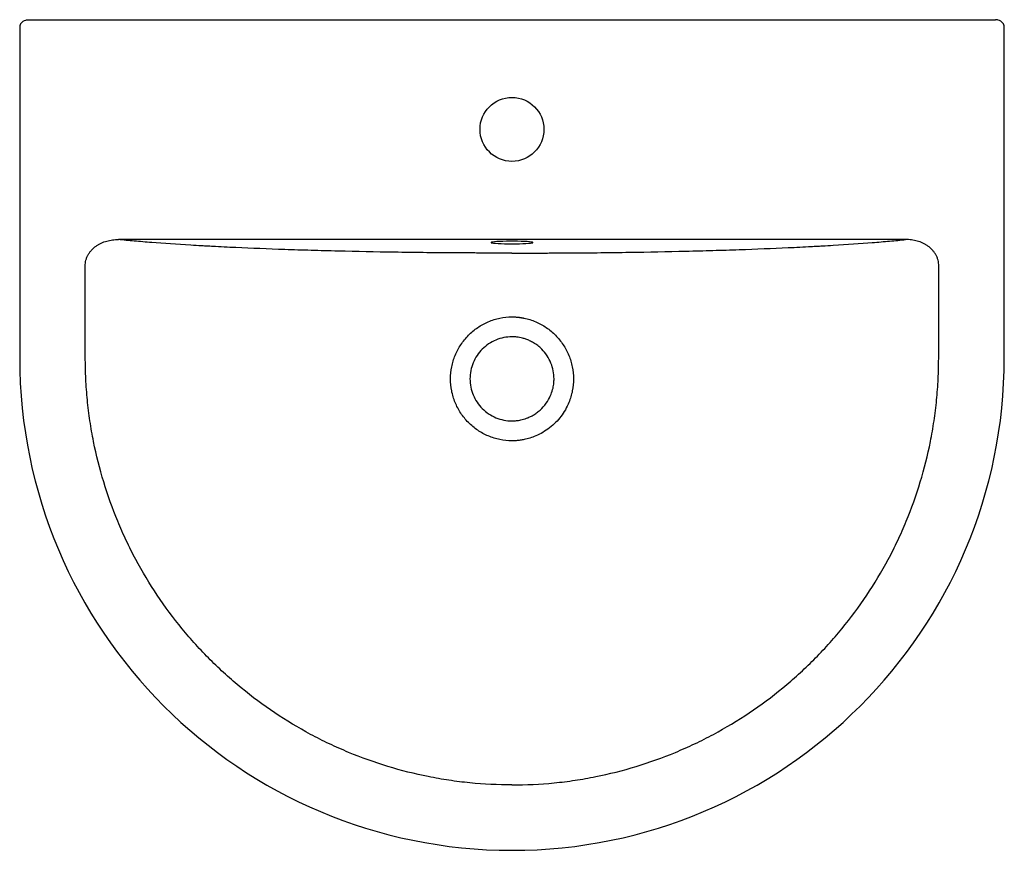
# Model space of a CAD drawing. Header units: millimetres. Extents: x 4474.067 to 4474.606, y 2732.892 to 2733.346.
import ezdxf

# ---------------------------------------------------------------- set-up
doc = ezdxf.new("R2010")
doc.units = ezdxf.units.MM
doc.layers.add('SANINDUSA', color=3, linetype='Continuous')

msp = doc.modelspace()

# ---------------------------------------------------------------- linework, layer by layer
at = {"layer": 'SANINDUSA'}
for p, q in [((4474.07147, 2733.34633), (4474.60078, 2733.34633)), ((4474.55155, 2733.22603), (4474.1207, 2733.22603))]:
    msp.add_line(p, q, dxfattribs=at)
at = {"layer": 'SANINDUSA', "flags": 128}
msp.add_lwpolyline([(4474.33612, 2733.22372), (4474.33818, 2733.22373), (4474.34017, 2733.22376), (4474.34202, 2733.22382), (4474.34369, 2733.22389), (4474.34512, 2733.22398), (4474.34625, 2733.22409), (4474.34706, 2733.2242), (4474.34752, 2733.22433), (4474.34761, 2733.22445), (4474.34734, 2733.22458), (4474.3467, 2733.2247), (4474.34572, 2733.22481), (4474.34444, 2733.22491), (4474.34288, 2733.22499), (4474.34111, 2733.22505), (4474.33918, 2733.2251), (4474.33716, 2733.22512), (4474.33509, 2733.22512), (4474.33307, 2733.2251), (4474.33114, 2733.22505), (4474.32937, 2733.22499), (4474.32781, 2733.22491), (4474.32653, 2733.22481), (4474.32555, 2733.2247), (4474.32491, 2733.22458), (4474.32464, 2733.22445), (4474.32473, 2733.22433), (4474.32519, 2733.2242), (4474.326, 2733.22409), (4474.32713, 2733.22398), (4474.32856, 2733.22389), (4474.33023, 2733.22382), (4474.33208, 2733.22376), (4474.33407, 2733.22373), (4474.33612, 2733.22372)], dxfattribs=at)
at = {"layer": 'SANINDUSA'}
msp.add_circle((4474.33612, 2733.28633), 0.0175, dxfattribs=at)
msp.add_arc((4474.33612, 2733.16133), 0.26945, 180, 0, dxfattribs=at)
for centre, major_axis, start_param, end_param in [((4474.07168, 2733.34133), (0.00372, -0.00372), 2.957923, 3.874631), ((4474.60057, 2733.34133), (-0.00372, -0.00372), 2.408554, 3.325262)]:
    msp.add_ellipse(centre, major_axis=major_axis, ratio=0.900404, start_param=start_param, end_param=end_param, dxfattribs=at)
for points, knots in [([(4474.06864, 2733.3456), (4474.06909, 2733.34585), (4474.06955, 2733.34603), (4474.07026, 2733.34621), (4474.0705, 2733.34626), (4474.07086, 2733.3463), (4474.07098, 2733.34631), (4474.07123, 2733.34633), (4474.07135, 2733.34633), (4474.07147, 2733.34633)], [0, 0, 0, 0, 0.5, 0.5, 0.75, 0.75, 0.875, 0.875, 1, 1, 1, 1]), ([(4474.60361, 2733.3456), (4474.60316, 2733.34585), (4474.6027, 2733.34603), (4474.60199, 2733.34621), (4474.60175, 2733.34626), (4474.60139, 2733.3463), (4474.60127, 2733.34631), (4474.60102, 2733.34633), (4474.6009, 2733.34633), (4474.60078, 2733.34633)], [0, 0, 0, 0, 0.5, 0.5, 0.75, 0.75, 0.875, 0.875, 1, 1, 1, 1]), ([(4474.10256, 2733.21157), (4474.10255, 2733.21267), (4474.10268, 2733.21373), (4474.10303, 2733.21504), (4474.1031, 2733.21529), (4474.10328, 2733.21581), (4474.10337, 2733.21607), (4474.10368, 2733.21682), (4474.10392, 2733.2173), (4474.10445, 2733.21824), (4474.10474, 2733.21869), (4474.10538, 2733.21956), (4474.10573, 2733.21998), (4474.10684, 2733.22116), (4474.10765, 2733.22186), (4474.10897, 2733.22279), (4474.10943, 2733.22309), (4474.11036, 2733.22362), (4474.11084, 2733.22387), (4474.1123, 2733.22454), (4474.11331, 2733.22491), (4474.11538, 2733.2255), (4474.11643, 2733.22571), (4474.11855, 2733.22598), (4474.11962, 2733.22604), (4474.1207, 2733.22603)], [0, 0, 0, 0, 0.125, 0.125, 0.15625, 0.15625, 0.1875, 0.1875, 0.25, 0.25, 0.3125, 0.3125, 0.375, 0.375, 0.5, 0.5, 0.5625, 0.5625, 0.625, 0.625, 0.75, 0.75, 0.875, 0.875, 1, 1, 1, 1]), ([(4474.33612, 2733.21865), (4474.33069, 2733.21865), (4474.32525, 2733.21866), (4474.3171, 2733.21868), (4474.31438, 2733.21869), (4474.30898, 2733.21872), (4474.30628, 2733.21873), (4474.29822, 2733.21879), (4474.29289, 2733.21883), (4474.2823, 2733.21894), (4474.27704, 2733.21901), (4474.26139, 2733.21925), (4474.25112, 2733.21945), (4474.23847, 2733.21976), (4474.23597, 2733.21982), (4474.23101, 2733.21995), (4474.22855, 2733.22002), (4474.22126, 2733.22024), (4474.2165, 2733.22039), (4474.2025, 2733.22087), (4474.19353, 2733.22123), (4474.18065, 2733.22183), (4474.17645, 2733.22203), (4474.17132, 2733.22231), (4474.1703, 2733.22236), (4474.16827, 2733.22247), (4474.16727, 2733.22253), (4474.16427, 2733.2227), (4474.16231, 2733.22281), (4474.15267, 2733.22339), (4474.14552, 2733.22388), (4474.13562, 2733.22466), (4474.13245, 2733.22492), (4474.12639, 2733.22547), (4474.12349, 2733.22575), (4474.1207, 2733.22603)], [0, 0, 0, 0, 0.0625, 0.0625, 0.09375, 0.09375, 0.125, 0.125, 0.1875, 0.1875, 0.25, 0.25, 0.375, 0.375, 0.40625, 0.40625, 0.4375, 0.4375, 0.5, 0.5, 0.625, 0.625, 0.6875, 0.6875, 0.703125, 0.703125, 0.71875, 0.71875, 0.75, 0.75, 0.875, 0.875, 0.9375, 0.9375, 1, 1, 1, 1]), ([(4474.33612, 2733.21865), (4474.34156, 2733.21865), (4474.347, 2733.21866), (4474.35515, 2733.21868), (4474.35786, 2733.21869), (4474.36327, 2733.21872), (4474.36597, 2733.21873), (4474.37403, 2733.21879), (4474.37936, 2733.21883), (4474.38995, 2733.21894), (4474.39521, 2733.21901), (4474.41086, 2733.21925), (4474.42113, 2733.21945), (4474.43378, 2733.21976), (4474.43628, 2733.21982), (4474.44124, 2733.21995), (4474.44369, 2733.22002), (4474.45099, 2733.22024), (4474.45575, 2733.22039), (4474.46975, 2733.22087), (4474.47872, 2733.22123), (4474.4916, 2733.22183), (4474.4958, 2733.22203), (4474.50093, 2733.22231), (4474.50195, 2733.22236), (4474.50398, 2733.22247), (4474.50498, 2733.22253), (4474.50798, 2733.2227), (4474.50994, 2733.22281), (4474.51958, 2733.22339), (4474.52673, 2733.22388), (4474.53663, 2733.22466), (4474.53979, 2733.22492), (4474.54586, 2733.22547), (4474.54876, 2733.22575), (4474.55155, 2733.22603)], [0, 0, 0, 0, 0.0625, 0.0625, 0.09375, 0.09375, 0.125, 0.125, 0.1875, 0.1875, 0.25, 0.25, 0.375, 0.375, 0.40625, 0.40625, 0.4375, 0.4375, 0.5, 0.5, 0.625, 0.625, 0.6875, 0.6875, 0.703125, 0.703125, 0.71875, 0.71875, 0.75, 0.75, 0.875, 0.875, 0.9375, 0.9375, 1, 1, 1, 1]), ([(4474.56969, 2733.21157), (4474.5697, 2733.21267), (4474.56957, 2733.21373), (4474.56922, 2733.21504), (4474.56915, 2733.21529), (4474.56897, 2733.21581), (4474.56888, 2733.21607), (4474.56857, 2733.21682), (4474.56833, 2733.2173), (4474.5678, 2733.21824), (4474.56751, 2733.21869), (4474.56687, 2733.21956), (4474.56652, 2733.21998), (4474.56541, 2733.22116), (4474.5646, 2733.22186), (4474.56328, 2733.22279), (4474.56282, 2733.22309), (4474.56188, 2733.22362), (4474.56141, 2733.22387), (4474.55995, 2733.22454), (4474.55894, 2733.22491), (4474.55687, 2733.2255), (4474.55582, 2733.22571), (4474.5537, 2733.22598), (4474.55263, 2733.22604), (4474.55155, 2733.22603)], [0, 0, 0, 0, 0.125, 0.125, 0.15625, 0.15625, 0.1875, 0.1875, 0.25, 0.25, 0.3125, 0.3125, 0.375, 0.375, 0.5, 0.5, 0.5625, 0.5625, 0.625, 0.625, 0.75, 0.75, 0.875, 0.875, 1, 1, 1, 1]), ([(4474.1026, 2733.16133), (4474.10259, 2733.1697), (4474.10258, 2733.17808), (4474.10257, 2733.19483), (4474.10256, 2733.2032), (4474.10256, 2733.21157)], [0, 0, 0, 0, 0.5, 0.5, 1, 1, 1, 1]), ([(4474.56965, 2733.16133), (4474.56966, 2733.1697), (4474.56967, 2733.17808), (4474.56968, 2733.19483), (4474.56969, 2733.2032), (4474.56969, 2733.21157)], [0, 0, 0, 0, 0.5, 0.5, 1, 1, 1, 1]), ([(4474.33612, 2733.11593), (4474.33388, 2733.11593), (4474.33167, 2733.11616), (4474.32735, 2733.11705), (4474.32521, 2733.11771), (4474.32112, 2733.11944), (4474.31918, 2733.12049), (4474.31553, 2733.12296), (4474.31379, 2733.12441), (4474.3107, 2733.12753), (4474.30932, 2733.12924), (4474.30687, 2733.13295), (4474.30583, 2733.13491), (4474.30418, 2733.13897), (4474.30354, 2733.14109), (4474.30269, 2733.14545), (4474.30249, 2733.14763), (4474.3025, 2733.15201), (4474.30272, 2733.15424), (4474.30358, 2733.15854), (4474.30421, 2733.16064), (4474.30588, 2733.16472), (4474.30692, 2733.16669), (4474.30933, 2733.17034), (4474.31071, 2733.17206), (4474.31383, 2733.17523), (4474.31553, 2733.17665), (4474.31915, 2733.17912), (4474.32112, 2733.1802), (4474.32521, 2733.18194), (4474.32731, 2733.1826), (4474.33165, 2733.1835), (4474.3339, 2733.18373), (4474.33612, 2733.18373)], [-0.2119109, -0.2119109, -0.2119109, -0.2119109, -0.2052879, -0.2052879, -0.1986649, -0.1986649, -0.192042, -0.192042, -0.185419, -0.185419, -0.178796, -0.178796, -0.1721731, -0.1721731, -0.1655501, -0.1655501, -0.1589271, -0.1589271, -0.1523042, -0.1523042, -0.1456812, -0.1456812, -0.1390583, -0.1390583, -0.1324353, -0.1324353, -0.1258123, -0.1258123, -0.1191894, -0.1191894, -0.1125664, -0.1125664, -0.1059436, -0.1059436, -0.1059436, -0.1059436]), ([(4474.33612, 2733.18373), (4474.33631, 2733.18373), (4474.33668, 2733.18373), (4474.33724, 2733.18372), (4474.33779, 2733.18369), (4474.33835, 2733.18366), (4474.3389, 2733.18362), (4474.33946, 2733.18356), (4474.34001, 2733.1835), (4474.34056, 2733.18343), (4474.34112, 2733.18335), (4474.34167, 2733.18326), (4474.34222, 2733.18316), (4474.34367, 2733.18287), (4474.34599, 2733.18227), (4474.35014, 2733.18074), (4474.35503, 2733.17808), (4474.36012, 2733.1738), (4474.36431, 2733.16864), (4474.3674, 2733.16276), (4474.36933, 2733.15641), (4474.36996, 2733.14981), (4474.36935, 2733.14321), (4474.36765, 2733.13756), (4474.36541, 2733.13293), (4474.36297, 2733.12924), (4474.36007, 2733.1259), (4474.35676, 2733.12296), (4474.35309, 2733.12047), (4474.34945, 2733.11866), (4474.34598, 2733.11738), (4474.34346, 2733.11673), (4474.34163, 2733.11639), (4474.34053, 2733.11622), (4474.33943, 2733.11609), (4474.33832, 2733.116), (4474.33722, 2733.11594), (4474.33649, 2733.11593), (4474.33612, 2733.11593)], [0, 0, 0, 0, 0.005257, 0.01051, 0.015761, 0.021011, 0.026263, 0.031517, 0.036775, 0.042039, 0.04731, 0.05259, 0.05788, 0.063182, 0.094451, 0.125751, 0.188209, 0.250824, 0.31314, 0.37544, 0.437694, 0.4998, 0.562091, 0.624254, 0.665948, 0.707322, 0.749095, 0.790876, 0.832366, 0.874288, 0.905759, 0.937143, 0.947768, 0.958317, 0.968803, 0.979238, 0.989633, 1, 1, 1, 1]), ([(4474.33612, 2733.17283), (4474.33462, 2733.17283), (4474.33309, 2733.17268), (4474.33015, 2733.17209), (4474.32871, 2733.17166), (4474.32592, 2733.1705), (4474.32458, 2733.16978), (4474.32209, 2733.16812), (4474.32093, 2733.16716), (4474.31878, 2733.16501), (4474.31783, 2733.16385), (4474.31617, 2733.16136), (4474.31545, 2733.16001), (4474.31429, 2733.15722), (4474.31386, 2733.15579), (4474.31327, 2733.15284), (4474.31312, 2733.15132), (4474.31313, 2733.14832), (4474.31327, 2733.14683), (4474.31386, 2733.14385), (4474.3143, 2733.14241), (4474.31545, 2733.13964), (4474.31616, 2733.13831), (4474.31785, 2733.13579), (4474.3188, 2733.13463), (4474.32092, 2733.13251), (4474.3221, 2733.13154), (4474.3246, 2733.12987), (4474.32592, 2733.12916), (4474.32871, 2733.12801), (4474.33017, 2733.12756), (4474.33311, 2733.12698), (4474.33461, 2733.12683), (4474.33612, 2733.12683)], [-0.2119109, -0.2119109, -0.2119109, -0.2119109, -0.205288, -0.205288, -0.1986651, -0.1986651, -0.1920421, -0.1920421, -0.1854191, -0.1854191, -0.1787962, -0.1787962, -0.1721732, -0.1721732, -0.1655502, -0.1655502, -0.1589273, -0.1589273, -0.1523043, -0.1523043, -0.1456814, -0.1456814, -0.1390584, -0.1390584, -0.1324354, -0.1324354, -0.1258125, -0.1258125, -0.1191895, -0.1191895, -0.1125665, -0.1125665, -0.1059436, -0.1059436, -0.1059436, -0.1059436]), ([(4474.33612, 2733.12683), (4474.33628, 2733.12683), (4474.33666, 2733.12683), (4474.33732, 2733.12686), (4474.33817, 2733.12692), (4474.3392, 2733.12703), (4474.34041, 2733.12722), (4474.34179, 2733.12752), (4474.34333, 2733.12797), (4474.345, 2733.12859), (4474.34679, 2733.12942), (4474.34867, 2733.13051), (4474.35058, 2733.13188), (4474.35305, 2733.1341), (4474.35556, 2733.13723), (4474.35753, 2733.14111), (4474.35859, 2733.14457), (4474.35904, 2733.14742), (4474.35919, 2733.15055), (4474.35885, 2733.15421), (4474.35758, 2733.15851), (4474.35545, 2733.16258), (4474.35287, 2733.16576), (4474.35028, 2733.16804), (4474.34804, 2733.16956), (4474.34587, 2733.17071), (4474.34383, 2733.17153), (4474.34198, 2733.1721), (4474.34034, 2733.17246), (4474.33893, 2733.17267), (4474.33777, 2733.17278), (4474.33686, 2733.17283), (4474.33634, 2733.17283), (4474.33612, 2733.17283)], [0, 0, 0, 0, 0.006558, 0.015714, 0.02747, 0.041825, 0.058778, 0.07833, 0.10048, 0.125227, 0.152571, 0.182513, 0.21505, 0.250184, 0.320204, 0.380199, 0.430152, 0.470052, 0.499889, 0.560136, 0.621855, 0.685047, 0.749711, 0.790723, 0.828185, 0.862097, 0.892458, 0.919266, 0.942522, 0.962223, 0.978371, 0.990963, 1, 1, 1, 1]), ([(4474.33612, 2732.92764), (4474.32842, 2732.92764), (4474.32073, 2732.92802), (4474.31114, 2732.92897), (4474.30923, 2732.92919), (4474.30541, 2732.92966), (4474.30351, 2732.92992), (4474.29782, 2732.93077), (4474.29406, 2732.93143), (4474.28284, 2732.93368), (4474.27547, 2732.93554), (4474.26093, 2732.93996), (4474.25376, 2732.94253), (4474.24316, 2732.94693), (4474.23965, 2732.94849), (4474.23443, 2732.95096), (4474.2327, 2732.95181), (4474.22927, 2732.95354), (4474.22757, 2732.95443), (4474.21913, 2732.95895), (4474.2126, 2732.96287), (4474.19997, 2732.97133), (4474.19386, 2732.97586), (4474.18209, 2732.98553), (4474.17642, 2732.99067), (4474.16552, 2733.00157), (4474.16038, 2733.00725), (4474.15072, 2733.01903), (4474.14619, 2733.02514), (4474.13775, 2733.03778), (4474.13382, 2733.04431), (4474.12931, 2733.05276), (4474.12842, 2733.05446), (4474.1267, 2733.05789), (4474.12585, 2733.05962), (4474.12338, 2733.06484), (4474.12183, 2733.06835), (4474.11744, 2733.07895), (4474.11487, 2733.08612), (4474.11046, 2733.10067), (4474.10861, 2733.10804), (4474.10637, 2733.11926), (4474.10571, 2733.12303), (4474.10487, 2733.12871), (4474.10461, 2733.13061), (4474.10413, 2733.13443), (4474.10392, 2733.13635), (4474.10335, 2733.1421), (4474.10307, 2733.14594), (4474.10279, 2733.1517), (4474.10272, 2733.15363), (4474.10264, 2733.15651), (4474.10263, 2733.15748), (4474.1026, 2733.1594), (4474.1026, 2733.16037), (4474.1026, 2733.16133)], [0, 0, 0, 0, 0.0625, 0.0625, 0.078125, 0.078125, 0.09375, 0.09375, 0.125, 0.125, 0.1875, 0.1875, 0.25, 0.25, 0.28125, 0.28125, 0.296875, 0.296875, 0.3125, 0.3125, 0.375, 0.375, 0.4375, 0.4375, 0.5, 0.5, 0.5625, 0.5625, 0.625, 0.625, 0.6875, 0.6875, 0.703125, 0.703125, 0.71875, 0.71875, 0.75, 0.75, 0.8125, 0.8125, 0.875, 0.875, 0.90625, 0.90625, 0.921875, 0.921875, 0.9375, 0.9375, 0.96875, 0.96875, 0.984375, 0.984375, 0.992188, 0.992188, 1, 1, 1, 1]), ([(4474.33612, 2732.92764), (4474.34383, 2732.92764), (4474.35152, 2732.92802), (4474.36111, 2732.92897), (4474.36302, 2732.92919), (4474.36684, 2732.92966), (4474.36874, 2732.92992), (4474.37443, 2732.93077), (4474.37819, 2732.93143), (4474.38941, 2732.93368), (4474.39678, 2732.93554), (4474.41132, 2732.93996), (4474.41849, 2732.94253), (4474.42909, 2732.94693), (4474.4326, 2732.94849), (4474.43782, 2732.95096), (4474.43955, 2732.95181), (4474.44298, 2732.95354), (4474.44468, 2732.95443), (4474.45312, 2732.95895), (4474.45965, 2732.96287), (4474.47228, 2732.97133), (4474.47839, 2732.97586), (4474.49016, 2732.98553), (4474.49583, 2732.99067), (4474.50673, 2733.00157), (4474.51187, 2733.00725), (4474.52153, 2733.01903), (4474.52606, 2733.02514), (4474.5345, 2733.03778), (4474.53843, 2733.04431), (4474.54294, 2733.05276), (4474.54383, 2733.05446), (4474.54555, 2733.05789), (4474.5464, 2733.05962), (4474.54887, 2733.06484), (4474.55042, 2733.06835), (4474.55481, 2733.07895), (4474.55737, 2733.08612), (4474.56179, 2733.10067), (4474.56364, 2733.10804), (4474.56588, 2733.11926), (4474.56654, 2733.12303), (4474.56738, 2733.12871), (4474.56764, 2733.13061), (4474.56811, 2733.13443), (4474.56833, 2733.13635), (4474.5689, 2733.1421), (4474.56918, 2733.14594), (4474.56946, 2733.1517), (4474.56953, 2733.15363), (4474.56961, 2733.15651), (4474.56962, 2733.15748), (4474.56964, 2733.1594), (4474.56965, 2733.16037), (4474.56965, 2733.16133)], [0, 0, 0, 0, 0.0625, 0.0625, 0.078125, 0.078125, 0.09375, 0.09375, 0.125, 0.125, 0.1875, 0.1875, 0.25, 0.25, 0.28125, 0.28125, 0.296875, 0.296875, 0.3125, 0.3125, 0.375, 0.375, 0.4375, 0.4375, 0.5, 0.5, 0.5625, 0.5625, 0.625, 0.625, 0.6875, 0.6875, 0.703125, 0.703125, 0.71875, 0.71875, 0.75, 0.75, 0.8125, 0.8125, 0.875, 0.875, 0.90625, 0.90625, 0.921875, 0.921875, 0.9375, 0.9375, 0.96875, 0.96875, 0.984375, 0.984375, 0.992188, 0.992188, 1, 1, 1, 1])]:
    msp.add_open_spline(points, degree=3, knots=knots, dxfattribs=at)
for points in [[(4474.06668, 2733.34185), (4474.06668, 2733.16133)], [(4474.60557, 2733.16133), (4474.60557, 2733.34185)]]:
    msp.add_open_spline(points, degree=1, dxfattribs=at)

doc.saveas('drawing.dxf')
